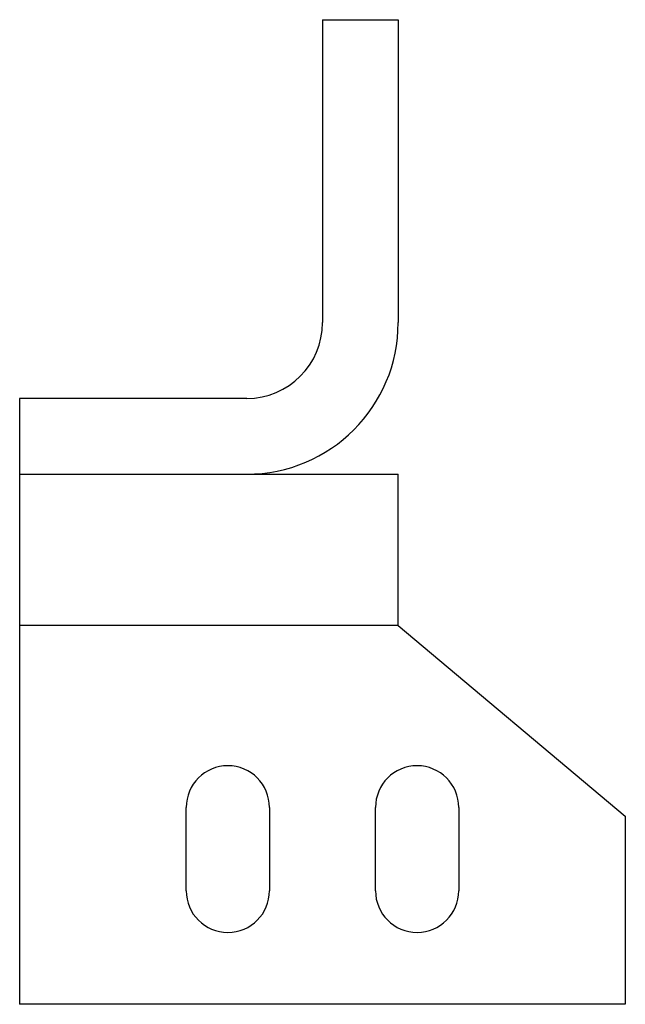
# Model space of a CAD drawing. Header units: millimetres. Extents: x 16 to 96, y 13 to 143.
import ezdxf

# ---------------------------------------------------------------- set-up
doc = ezdxf.new("R2010")
doc.units = ezdxf.units.MM
doc.header["$LTSCALE"] = 10.092301
doc.layers.get('0').update_dxf_attribs({"linetype": 'CONTINUOUS'})

msp = doc.modelspace()

# ---------------------------------------------------------------- linework, layer by layer
at = {"color": 7, "linetype": 'Continuous'}
for p, q in [((56.25, 142.6), (56.25, 102.6)), ((56.25, 142.6), (66.25, 142.6)), ((66.25, 142.6), (66.25, 102.6)), ((16.25, 92.6), (16.25, 12.6)), ((46.25, 92.6), (16.25, 92.6)), ((16.25, 82.6), (66.25, 82.6)), ((66.25, 62.6), (66.25, 82.6)), ((66.25, 62.6), (16.25, 62.6)), ((66.25, 62.6), (96.25, 37.43)), ((38.25, 27.6), (38.25, 38.6)), ((49.25, 38.6), (49.25, 27.6)), ((63.25, 27.6), (63.25, 38.6)), ((74.25, 38.6), (74.25, 27.6)), ((96.25, 37.43), (96.25, 12.6)), ((96.25, 12.6), (16.25, 12.6))]:
    msp.add_line(p, q, dxfattribs=at)
for centre, radius, start, end in [((46.25, 102.6), 20, 270, 360), ((46.25, 102.6), 10, 270, 360), ((43.75, 38.6), 5.5, 0, 180), ((68.75, 38.6), 5.5, 0, 180), ((43.75, 27.6), 5.5, 180, 360), ((68.75, 27.6), 5.5, 180, 360)]:
    msp.add_arc(centre, radius, start, end, dxfattribs=at)

doc.saveas('drawing.dxf')
